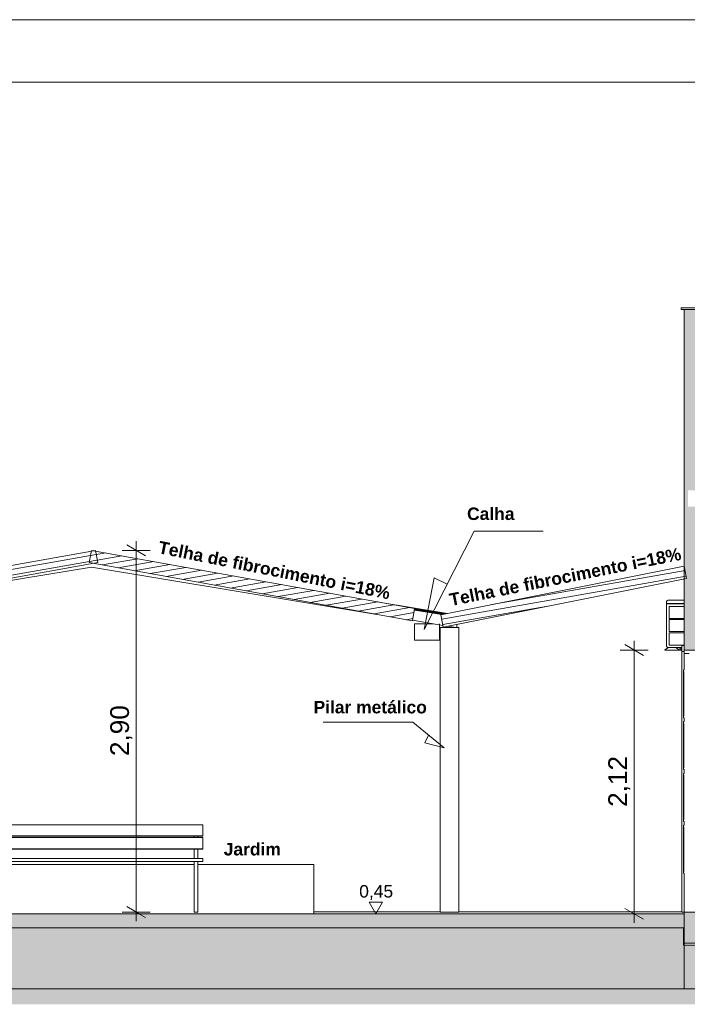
# Model space of a CAD drawing. Header units: millimetres. Extents: x 0 to 1357, y -1 to 841.
# Tile 40 of 43: x 876 to 983, y 683 to 841. Entities that reach past the tile are written whole.
import ezdxf
from ezdxf.xclip import XClip

# ---------------------------------------------------------------- set-up
doc = ezdxf.new("R2010")
doc.units = ezdxf.units.MM
doc.header["$MEASUREMENT"] = 0
doc.header["$XCLIPFRAME"] = 0
doc.linetypes.add('Wipeout_Contour', pattern=[1000, 0, -1000])
for name, color, linetype in [('Anotação - Geral.2D', 7, 'Continuous'), ('Cobertura.ARQ', 7, 'Continuous'), ('Cotas - Geral.2D', 7, 'Continuous'), ('Desenho 2D - Geral', 7, 'Continuous'), ('Desenho 2D - Geral.2D', 7, 'Continuous'), ('Interior - Mobiliário .ARQ', 7, 'Continuous'), ('Laje.ARQ', 7, 'Continuous'), ('Parede.ARQ', 7, 'Continuous'), ('Pilar.ARQ', 7, 'Continuous'), ('Vigas.ARQ', 7, 'Continuous')]:
    doc.layers.add(name, color=color, linetype=linetype)
doc.styles.add('GENERATED_STYLE_1', font='txt')
doc.styles.add('GENERATED_STYLE_2', font='txt')
pattern_1 = [(10, (-58.1888, 697.9626), (-0.15628336, 0.88632695), [])]

# ---------------------------------------------------------------- blocks, each defined once
blk = doc.blocks.new('Desenho_1_1', base_point=(-58.19, 697.96))
at = {"layer": 'Parede.ARQ', "linetype": 'Continuous', "lineweight": 0}
blk.add_hatch(color=36, dxfattribs=at).paths.add_polyline_path([(982.86, 794.56), (982.86, 739.96), (985.86, 739.96), (985.86, 762.96), (983.48, 762.96), (983.48, 765.56), (985.86, 765.56), (985.86, 794.56)])
at = {"layer": 'Cotas - Geral.2D', "color": 7, "linetype": 'Continuous', "lineweight": 0}
for p, q in [((976.36, 739.1), (973.36, 740.83)), ((974.86, 739.96), (974.86, 741.43)), ((977.11, 739.96), (972.61, 739.96)), ((932.36, 699.54), (934.53, 699.54))]:
    blk.add_line(p, q, dxfattribs=at)
at = {"layer": 'Desenho 2D - Geral.2D', "color": 7, "linetype": 'Continuous', "lineweight": 0}
for p, q in [((986.32, 794.8), (982.41, 794.8)), ((982.41, 794.8), (982.41, 794.56)), ((982.41, 794.56), (986.32, 794.56)), ((960.29, 759), (949.21, 759)), ((941.17, 743.27), (942.79, 751.54)), ((925.01, 728.37), (939.36, 728.37)), ((939.36, 728.37), (944.41, 724.3)), ((941.31, 725.09), (941.88, 726.33)), ((944.41, 724.3), (941.31, 725.09))]:
    blk.add_line(p, q, dxfattribs=at)
at = {"layer": 'Interior - Mobiliário .ARQ', "color": 8, "linetype": 'Continuous', "lineweight": 0}
for p, q in [((980.44, 740.76), (980.44, 742.7)), ((980.44, 742.7), (982.86, 742.7)), ((980.34, 740.36), (979.79, 739.98)), ((980.05, 740.57), (980.04, 740.64)), ((980.12, 740.44), (980.05, 740.57)), ((980.25, 740.37), (980.12, 740.44)), ((980.32, 740.36), (980.25, 740.37)), ((980.33, 740.36), (980.32, 740.36)), ((980.34, 740.36), (980.33, 740.36)), ((980.38, 740.36), (980.34, 740.36)), ((982.48, 740.36), (980.38, 740.36)), ((982.86, 740.76), (980.44, 740.76)), ((982.09, 739.98), (981.54, 740.36)), ((982.48, 740.03), (982, 740.36)), ((979.79, 739.98), (979.79, 739.96)), ((979.79, 739.96), (982.48, 739.96)), ((982.48, 739.98), (982.09, 739.98)), ((905.71, 711.96), (869.71, 711.96)), ((905.71, 710.15), (905.71, 711.96)), ((905.71, 710.15), (869.71, 710.15)), ((905.71, 709.9), (869.71, 709.9)), ((904.32, 710.1), (871.12, 710.1)), ((904.32, 709.9), (904.32, 710.1)), ((904.92, 710.1), (904.32, 710.1)), ((904.92, 709.9), (904.92, 710.1)), ((905.71, 710.1), (904.92, 710.1)), ((905.71, 710.1), (905.71, 710.15)), ((905.71, 708.09), (905.71, 709.9)), ((905.71, 708.09), (869.71, 708.09)), ((904.32, 708.03), (871.12, 708.03)), ((904.32, 706.56), (904.32, 708.03)), ((904.92, 708.03), (904.32, 708.03)), ((904.92, 706.56), (904.92, 708.03)), ((905.71, 708.03), (904.92, 708.03)), ((905.71, 708.03), (905.71, 708.09)), ((869.71, 706.56), (905.71, 706.56)), ((869.71, 706.06), (905.71, 706.06)), ((905.71, 706.06), (905.71, 706.56))]:
    blk.add_line(p, q, dxfattribs=at)
at = {"layer": 'Interior - Mobiliário .ARQ', "color": 7, "linetype": 'Continuous', "lineweight": 0}
blk.add_line((943.66, 741.56), (939.66, 741.56), dxfattribs=at)
at = {"layer": 'Parede.ARQ', "color": 7, "linetype": 'Continuous', "lineweight": 0}
for p, q in [((985.86, 794.56), (982.86, 794.56)), ((982.48, 740.7), (982.48, 739.7)), ((982.86, 740.7), (982.48, 740.7)), ((982.86, 739.7), (982.48, 739.7)), ((985.16, 739.96), (982.86, 739.96)), ((982.86, 739.4), (982.86, 736.8)), ((983.66, 739.4), (982.86, 739.4)), ((982.76, 736.8), (982.76, 736.5)), ((982.86, 736.8), (982.76, 736.8)), ((982.81, 736.5), (982.76, 736.5)), ((982.81, 736.5), (982.81, 729.39)), ((982.76, 729.39), (982.76, 729.09)), ((982.81, 729.39), (982.76, 729.39)), ((982.86, 729.09), (982.76, 729.09)), ((982.76, 728.49), (982.76, 728.19)), ((982.86, 728.49), (982.76, 728.49)), ((982.81, 728.19), (982.76, 728.19)), ((982.81, 728.19), (982.81, 721.08)), ((982.86, 729.09), (982.86, 728.49)), ((982.76, 721.08), (982.76, 720.78)), ((982.81, 721.08), (982.76, 721.08)), ((982.86, 720.78), (982.76, 720.78)), ((982.76, 720.18), (982.76, 719.88)), ((982.86, 720.18), (982.76, 720.18)), ((982.81, 719.88), (982.76, 719.88)), ((982.81, 719.88), (982.81, 712.77)), ((982.86, 720.78), (982.86, 720.18)), ((982.76, 712.77), (982.76, 712.47)), ((982.81, 712.77), (982.76, 712.77)), ((982.86, 712.47), (982.76, 712.47)), ((982.76, 711.87), (982.76, 711.57)), ((982.86, 711.87), (982.76, 711.87)), ((982.86, 712.47), (982.86, 711.87)), ((982.81, 711.57), (982.76, 711.57)), ((982.81, 711.57), (982.81, 704.46)), ((982.76, 704.46), (982.76, 704.16)), ((982.81, 704.46), (982.76, 704.46)), ((982.86, 704.16), (982.76, 704.16))]:
    blk.add_line(p, q, dxfattribs=at)
at = {"layer": 'Parede.ARQ', "color": 8, "linetype": 'Continuous', "lineweight": 0}
for p, q in [((982.76, 736.5), (982.76, 729.39)), ((982.76, 728.19), (982.76, 721.08)), ((982.76, 719.88), (982.76, 712.77)), ((982.86, 720.78), (982.86, 720.18)), ((982.76, 711.57), (982.76, 704.46)), ((904.31, 705.56), (871.11, 705.56)), ((923.5, 705.56), (904.91, 705.56))]:
    blk.add_line(p, q, dxfattribs=at)
at = {"layer": 'Parede.ARQ', "color": 7, "linetype": 'Continuous', "lineweight": 0, "flags": 128}
blk.add_lwpolyline([(982.86, 739.96), (982.86, 739.7), (982.86, 739.4)], dxfattribs=at)
at = {"layer": 'Anotação - Geral.2D', "color": 7, "linetype": 'Continuous', "lineweight": 0, "char_height": 2, "attachment_point": 2, "style": 'GENERATED_STYLE_2'}
for s, insert in [('\\A1;{\\pqc;\\fArial|b1|i0|c0|p38;Calha}', (951.87, 762.8)), ('\\A1;{\\pqc;\\fArial|b1|i0|c0|p38;Pilar metálico}', (932.54, 731.8)), ('\\A1;{\\pqc;\\fArial|b1|i0|c0|p38;Jardim}', (913.64, 709.03))]:
    blk.add_mtext(s, dxfattribs=dict(at, insert=insert))
at = {"layer": 'Cotas - Geral.2D', "color": 7, "linetype": 'Continuous', "lineweight": 0, "char_height": 3, "width": 7.9817, "attachment_point": 7, "rotation": 90, "style": 'GENERATED_STYLE_1'}
for s, insert in [('\\A1;{\\pql;\\fArial|b0|i0|c0|p38;2,90}', (894.43, 722.96)), ('\\A1;{\\pql;\\fArial|b0|i0|c0|p38;2,12}', (974.26, 714.82))]:
    blk.add_mtext(s, dxfattribs=dict(at, insert=insert))
at = {"layer": 'Cotas - Geral.2D', "color": 7, "linetype": 'Continuous', "lineweight": 0, "insert": (930.78, 699.91), "char_height": 2, "width": 5.3212, "attachment_point": 7, "style": 'GENERATED_STYLE_1'}
blk.add_mtext('\\A1;{\\pql;\\fArial|b0|i0|c0|p38;0,45}', dxfattribs=at)
at = {"color": 254, "linetype": 'Wipeout_Contour', "lineweight": 0, "ltscale": 4573.836061}
blk.add_wipeout([(837.05, 744.64), (888.86, 753.97), (888.51, 755.93), (836.7, 746.61)], dxfattribs=at).dxf.layer = 'Cobertura.ARQ'
at = {"color": 254, "linetype": 'Wipeout_Contour', "lineweight": 0, "ltscale": 4507.90897}
blk.add_wipeout([(792.84, 685.66), (982.86, 685.66), (982.86, 697.66), (792.84, 697.66)], dxfattribs=at).dxf.layer = 'Laje.ARQ'
at = {"layer": 'Cobertura.ARQ', "linetype": 'Continuous', "lineweight": 0}
h = blk.add_hatch(dxfattribs=at)
h.set_pattern_fill('Madeira_0001', color=252, style=0, pattern_type=2)
h.set_pattern_definition(pattern_1)
h.paths.add_polyline_path([(837.05, 744.64), (888.86, 753.97), (888.51, 755.93), (836.7, 746.61)])
at = {"layer": 'Desenho 2D - Geral', "linetype": 'Continuous', "lineweight": 0}
h = blk.add_hatch(dxfattribs=at)
h.set_pattern_fill('Terra_0001', color=52, style=0, pattern_type=2)
h.set_pattern_definition([(45, (-58.1888, 697.9626), (-2.757716, 2.757716), []), (45, (-59.108, 698.882), (-5.515433, 5.515433), []), (45, (-60.027, 699.801), (-5.515433, 5.515433), []), (135, (-60.9465, 700.7203), (0.9192388, 0.9192388), [3.9, -3.9])])
h.paths.add_polyline_path([(601.49, 683.16), (1169.56, 683.16), (1169.56, 695.21), (1138.1, 695.21), (1138.1, 692.64), (1134.73, 692.64), (1134.73, 695.44), (1078.02, 695.44), (1078.02, 692.64), (1074.74, 692.64), (1074.74, 695.46), (986.19, 695.46), (986.19, 692.64), (982.75, 692.64), (982.75, 695.43), (793.03, 695.43), (793.03, 692.64), (789.72, 692.64), (789.72, 695.42), (760.15, 695.42), (760.15, 692.64), (756.63, 692.64), (756.63, 695.29), (642.37, 695.29), (642.37, 692.64), (638.79, 692.64), (638.79, 695.25), (601.49, 695.25)])
at = {"layer": 'Laje.ARQ', "linetype": 'Continuous', "lineweight": 0}
h = blk.add_hatch(dxfattribs=at)
h.set_pattern_fill('Concreto_Celular_0001', color=83, style=0, pattern_type=2)
h.set_pattern_definition([(0, (-58.189, 697.9626), (0, 7.79423), [0.4875, -4.0125]), (0, (-55.939, 701.86), (0, 7.79423), [0.4875, -4.0125]), (60, (-58.189, 697.9626), (-6.75, 3.897114), [0.4875, -4.0125]), (60, (-53.689, 697.9626), (-6.75, 3.897114), [0.4875, -4.0125]), (120, (-57.701, 697.9626), (6.75, 3.897114), [0.4875, -4.0125]), (120, (-53.201, 697.9626), (6.75, 3.897114), [0.4875, -4.0125]), (0, (-58.1888, 698.7126), (0, 1.5), [0, -1.5, 0, -2.25]), (45, (-57.4388, 698.7126), (-1.0606602, 1.0606602), [0, -1.125, 0, -1.875])])
h.paths.add_polyline_path([(792.84, 685.66), (982.86, 685.66), (982.86, 697.66), (792.84, 697.66)])
at = {"layer": 'Parede.ARQ', "linetype": 'Continuous', "lineweight": 0}
blk.add_hatch(color=36, dxfattribs=at).paths.add_polyline_path([(982.86, 692.96), (985.86, 692.96), (985.86, 697.96), (982.86, 697.96)])
at = {"layer": 'Cobertura.ARQ', "color": 8, "linetype": 'Continuous', "lineweight": 0}
for p, q in [((923.5, 697.98), (943.73, 697.98)), ((946.73, 697.98), (982.48, 697.98))]:
    blk.add_line(p, q, dxfattribs=at)
at = {"layer": 'Cotas - Geral.2D', "color": 7, "linetype": 'Continuous', "lineweight": 0}
for p, q in [((974.86, 697.66), (974.86, 739.96)), ((933.44, 697.66), (932.36, 699.54)), ((934.53, 699.54), (933.44, 697.66)), ((897.28, 697.96), (892.78, 697.96)), ((893.53, 698.83), (896.53, 697.1)), ((895.03, 696.5), (895.03, 697.96)), ((933.44, 697.66), (932.04, 697.66)), ((933.44, 697.66), (934.85, 697.66)), ((977.11, 697.66), (972.61, 697.66)), ((973.36, 698.53), (976.36, 696.8)), ((974.86, 696.2), (974.86, 697.66))]:
    blk.add_line(p, q, dxfattribs=at)
at = {"layer": 'Desenho 2D - Geral', "color": 9, "linetype": 'Continuous', "lineweight": 0}
for p, q in [((793.03, 695.43), (982.75, 695.43)), ((982.75, 695.43), (982.75, 692.64)), ((982.75, 692.64), (986.19, 692.64))]:
    blk.add_line(p, q, dxfattribs=at)
at = {"layer": 'Interior - Mobiliário .ARQ', "color": 8, "linetype": 'Continuous', "lineweight": 0}
for p, q in [((904.31, 697.96), (904.31, 706.06)), ((904.91, 697.96), (904.91, 706.06)), ((904.91, 697.96), (904.31, 697.96))]:
    blk.add_line(p, q, dxfattribs=at)
at = {"layer": 'Laje.ARQ', "color": 7, "linetype": 'Continuous', "lineweight": 0}
for p, q in [((982.86, 697.66), (792.84, 697.66)), ((982.86, 697.66), (982.86, 692.96)), ((982.86, 692.96), (982.86, 685.66)), ((982.86, 685.66), (792.84, 685.66))]:
    blk.add_line(p, q, dxfattribs=at)
at = {"layer": 'Laje.ARQ', "color": 8, "linetype": 'Continuous', "lineweight": 0}
blk.add_line((982.86, 685.66), (1137.87, 685.66), dxfattribs=at)
at = {"layer": 'Parede.ARQ', "color": 8, "linetype": 'Continuous', "lineweight": 0}
for p, q in [((982.48, 697.96), (982.48, 739.7)), ((923.5, 697.96), (923.5, 705.56)), ((923.5, 697.66), (923.5, 697.96)), ((982.48, 697.96), (982.86, 697.96))]:
    blk.add_line(p, q, dxfattribs=at)
at = {"layer": 'Parede.ARQ', "color": 7, "linetype": 'Continuous', "lineweight": 0}
for p, q in [((982.86, 704.16), (982.86, 697.96)), ((982.86, 697.96), (982.86, 697.66)), ((985.86, 692.96), (982.86, 692.96))]:
    blk.add_line(p, q, dxfattribs=at)
at = {"layer": 'Parede.ARQ', "color": 7, "linetype": 'Continuous', "lineweight": 0, "flags": 128}
blk.add_lwpolyline([(985.86, 697.96), (983.66, 697.96), (982.86, 697.96)], dxfattribs=at)
at = {"layer": 'Pilar.ARQ', "color": 8, "linetype": 'Continuous', "lineweight": 0}
blk.add_line((943.73, 697.96), (946.73, 697.96), dxfattribs=at)
at = {"color": 254, "linetype": 'Wipeout_Contour', "lineweight": 0, "ltscale": 4880.6732}
blk.add_wipeout([(944.26, 743.64), (983.26, 751.44), (982.86, 753.4), (943.86, 745.6)], dxfattribs=at).dxf.layer = 'Cobertura.ARQ'
at = {"layer": 'Cobertura.ARQ', "linetype": 'Continuous', "lineweight": 0}
h = blk.add_hatch(dxfattribs=at)
h.set_pattern_fill('Madeira_0001', color=252, style=0, pattern_type=2)
h.set_pattern_definition(pattern_1)
h.paths.add_polyline_path([(944.26, 743.64), (983.26, 751.44), (982.86, 753.4), (943.86, 745.6)])
at = {"layer": 'Cobertura.ARQ', "color": 7, "linetype": 'Continuous', "lineweight": 0}
for p, q in [((982.86, 753.4), (943.86, 745.6)), ((982.86, 753.4), (983.26, 751.44)), ((983.26, 751.44), (944.26, 743.64)), ((943.86, 745.6), (944.26, 743.64))]:
    blk.add_line(p, q, dxfattribs=at)
at = {"layer": 'Desenho 2D - Geral.2D', "color": 7, "linetype": 'Continuous', "lineweight": 0}
for p, q in [((949.21, 759), (941.17, 743.27)), ((942.79, 751.54), (944.86, 750.49))]:
    blk.add_line(p, q, dxfattribs=at)
at = {"layer": 'Interior - Mobiliário .ARQ', "color": 8, "linetype": 'Continuous', "lineweight": 0}
for p, q in [((980.05, 747.76), (980.04, 747.68)), ((980.04, 747.68), (980.04, 747.4)), ((980.04, 747.4), (980.08, 747.4)), ((980.04, 747.36), (980.08, 747.36)), ((980.04, 740.64), (980.04, 747.36)), ((980.12, 747.88), (980.05, 747.76)), ((980.08, 747.36), (980.08, 747.4)), ((980.08, 747.4), (980.19, 747.4)), ((980.08, 747.36), (980.19, 747.36)), ((980.25, 747.95), (980.12, 747.88)), ((980.19, 747.4), (980.34, 747.4)), ((980.19, 747.36), (980.34, 747.36)), ((980.32, 747.96), (980.25, 747.95)), ((980.33, 747.96), (980.32, 747.96)), ((980.34, 747.96), (980.33, 747.96)), ((980.38, 747.96), (980.34, 747.96)), ((980.34, 747.4), (982.86, 747.4)), ((980.34, 747.36), (982.86, 747.36)), ((982.86, 747.96), (980.38, 747.96)), ((980.44, 745.03), (980.44, 746.96)), ((980.44, 746.96), (982.86, 746.96)), ((982.86, 745.03), (980.44, 745.03)), ((980.44, 742.9), (980.44, 744.83)), ((980.44, 744.83), (982.86, 744.83)), ((982.86, 742.9), (980.44, 742.9))]:
    blk.add_line(p, q, dxfattribs=at)
at = {"layer": 'Interior - Mobiliário .ARQ', "color": 7, "linetype": 'Continuous', "lineweight": 0}
blk.add_line((943.66, 744.16), (943.66, 741.56), dxfattribs=at)
at = {"layer": 'Parede.ARQ', "color": 7, "linetype": 'Continuous', "lineweight": 0, "flags": 128}
blk.add_lwpolyline([(982.86, 794.56), (982.86, 740.7), (982.86, 739.96)], dxfattribs=at)
at = {"layer": 'Pilar.ARQ', "color": 8, "linetype": 'Continuous', "lineweight": 0}
for p, q in [((943.73, 743.56), (946.73, 743.56)), ((943.73, 697.96), (943.73, 743.56)), ((946.73, 697.96), (946.73, 743.56))]:
    blk.add_line(p, q, dxfattribs=at)
at = {"layer": 'Vigas.ARQ', "color": 8, "linetype": 'Continuous', "lineweight": 0}
for p, q in [((944.96, 743.78), (946.29, 743.56)), ((946.45, 744.08), (946.45, 743.56))]:
    blk.add_line(p, q, dxfattribs=at)
at = {"layer": 'Anotação - Geral.2D', "color": 7, "linetype": 'Continuous', "lineweight": 0, "insert": (963.6, 752.68), "char_height": 2, "attachment_point": 2, "rotation": 11.3472, "style": 'GENERATED_STYLE_2'}
blk.add_mtext('\\A1;{\\pqc;\\fArial|b1|i0|c0|p38;Telha de fibrocimento i=18%}', dxfattribs=at)
at = {"color": 254, "linetype": 'Wipeout_Contour', "lineweight": 0, "ltscale": 4729.416618}
blk.add_wipeout([(939.31, 744.64), (939.66, 746.61), (887.85, 755.93), (887.5, 753.97)], dxfattribs=at).dxf.layer = 'Cobertura.ARQ'
at = {"layer": 'Cobertura.ARQ', "linetype": 'Continuous', "lineweight": 0}
h = blk.add_hatch(dxfattribs=at)
h.set_pattern_fill('Madeira_0001', color=252, style=0, pattern_type=2)
h.set_pattern_definition(pattern_1)
h.paths.add_polyline_path([(939.31, 744.64), (939.66, 746.61), (887.85, 755.93), (887.5, 753.97)])
at = {"layer": 'Cobertura.ARQ', "color": 7, "linetype": 'Continuous', "lineweight": 0}
for p, q in [((888.51, 755.93), (836.7, 746.61)), ((887.85, 755.93), (887.5, 753.97)), ((887.85, 755.93), (939.66, 746.61)), ((888.51, 755.93), (888.86, 753.97)), ((888.86, 753.97), (837.05, 744.64)), ((887.5, 753.97), (939.31, 744.64)), ((939.66, 746.61), (939.31, 744.64))]:
    blk.add_line(p, q, dxfattribs=at)
at = {"layer": 'Cotas - Geral.2D', "color": 7, "linetype": 'Continuous', "lineweight": 0}
for p, q in [((896.53, 755.07), (893.53, 756.8)), ((895.03, 755.93), (895.03, 757.4)), ((897.28, 755.93), (892.78, 755.93)), ((895.03, 697.96), (895.03, 755.93))]:
    blk.add_line(p, q, dxfattribs=at)
at = {"layer": 'Interior - Mobiliário .ARQ', "color": 8, "linetype": 'Continuous', "lineweight": 0}
blk.add_line((939.66, 744.16), (942.67, 744.16), dxfattribs=at)
at = {"layer": 'Interior - Mobiliário .ARQ', "color": 7, "linetype": 'Continuous', "lineweight": 0}
blk.add_line((939.66, 741.56), (939.66, 744.16), dxfattribs=at)
at = {"layer": 'Vigas.ARQ', "color": 8, "linetype": 'Continuous', "lineweight": 0}
for p, q in [((887.85, 753.26), (850.44, 747.05)), ((887.85, 753.26), (933.61, 745.67)), ((933.95, 747.64), (944.93, 745.82)), ((939.66, 746.57), (944.6, 745.75)), ((939.62, 746.37), (944.04, 745.64)), ((939.64, 746.47), (944.32, 745.69)), ((939.32, 744.72), (944.2, 743.91))]:
    blk.add_line(p, q, dxfattribs=at)
at = {"layer": 'Anotação - Geral.2D', "color": 7, "linetype": 'Continuous', "lineweight": 0, "insert": (917.37, 753.74), "char_height": 2, "attachment_point": 2, "rotation": 348.6528, "style": 'GENERATED_STYLE_2'}
blk.add_mtext('\\A1;{\\pqc;\\fArial|b1|i0|c0|p38;Telha de fibrocimento i=18%}', dxfattribs=at)

msp = doc.modelspace()

# ---------------------------------------------------------------- linework, layer by layer
at = {"layer": 'Desenho 2D - Geral.2D', "color": 7, "linetype": 'Continuous', "lineweight": 0}
for p, q in [((1189, 841), (0, 841)), ((34.51, 830.89), (1179, 831))]:
    msp.add_line(p, q, dxfattribs=at)

# ---------------------------------------------------------------- block references
at = {"color": 7, "linetype": 'Continuous', "lineweight": 0}
ref = msp.add_blockref('Desenho_1_1', (-58.19, 697.96), dxfattribs=at)
XClip(ref).set_block_clipping_path([(601.4906686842, 683.1641061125), (1169.5563307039, 812.2334149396)])

doc.saveas('drawing.dxf')
